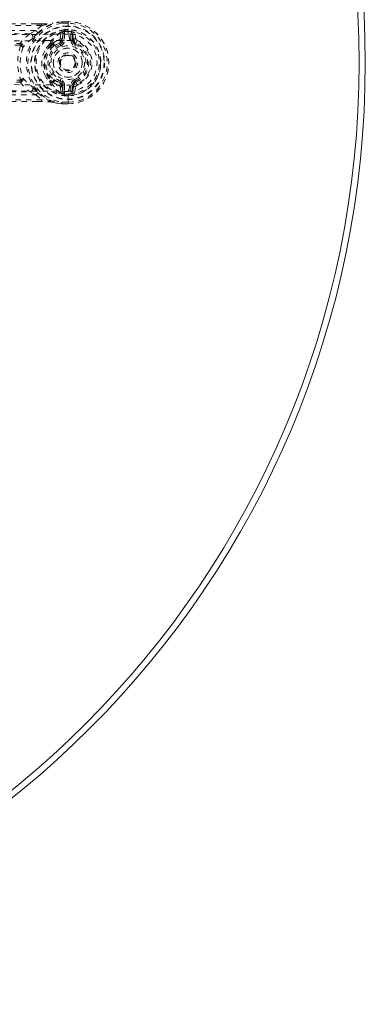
# Model space of a CAD drawing. Header units: inches. Extents: x -62 to 63, y -96 to 53.
# Tile 4 of 5: x 56.65 to 63.22, y 16.96 to 35.65. Entities that reach past the tile are written whole.
import ezdxf

# ---------------------------------------------------------------- set-up
doc = ezdxf.new("R2010")
doc.units = ezdxf.units.IN
doc.header["$MEASUREMENT"] = 0
doc.linetypes.add('SLD-Dashed', pattern=[0.075, 0.05, -0.025])
doc.linetypes.add('SLD-Solid', pattern=[0])

msp = doc.modelspace()

# ---------------------------------------------------------------- linework, layer by layer
at = {"color": 7, "linetype": 'SLD-Dashed', "lineweight": 0}
for p, q in [((57.071, 35.544), (56.956, 35.447)), ((57.072, 35.573), (56.97, 35.573)), ((57.072, 35.572), (56.97, 35.572)), ((57.455, 35.616), (57.45, 35.616)), ((57.572, 35.616), (57.455, 35.616)), ((57.572, 35.615), (57.455, 35.615)), ((57.57, 35.587), (57.455, 35.586)), ((57.571, 35.559), (57.572, 35.612)), ((57.571, 35.536), (57.571, 35.559)), ((57.571, 35.53), (57.571, 35.536)), ((57.571, 35.38), (57.571, 35.53)), ((57.572, 35.612), (57.572, 35.616)), ((56.843, 35.388), (56.956, 35.447)), ((57.44, 35.41), (57.419, 35.295)), ((57.44, 35.41), (57.451, 35.42)), ((57.449, 35.265), (57.473, 35.395)), ((57.455, 35.423), (57.451, 35.42)), ((57.503, 35.395), (57.473, 35.395)), ((57.473, 35.395), (57.473, 35.265)), ((57.499, 35.435), (57.48, 35.429)), ((57.48, 35.429), (57.492, 35.43)), ((57.492, 35.43), (57.57, 35.43)), ((57.498, 35.465), (57.499, 35.435)), ((57.498, 35.465), (57.57, 35.465)), ((57.498, 35.465), (57.498, 35.465)), ((57.57, 35.435), (57.499, 35.435)), ((57.503, 35.395), (57.503, 35.265)), ((57.57, 35.43), (57.57, 35.435)), ((57.655, 35.382), (57.625, 35.382)), ((57.625, 35.265), (57.625, 35.382)), ((57.655, 35.382), (57.676, 35.265)), ((57.655, 35.265), (57.655, 35.382)), ((57.715, 35.293), (57.691, 35.412)), ((57.214, 35.189), (57.231, 35.201)), ((57.259, 35.208), (57.281, 35.208)), ((57.286, 35.185), (57.264, 35.184)), ((57.407, 35.21), (57.419, 35.217)), ((57.419, 35.183), (57.407, 35.21)), ((57.449, 35.265), (57.473, 35.265)), ((57.503, 35.265), (57.473, 35.265)), ((57.625, 35.265), (57.655, 35.265)), ((57.676, 35.265), (57.655, 35.265)), ((57.719, 35.205), (57.71, 35.183)), ((57.711, 35.21), (57.719, 35.205)), ((57.742, 35.26), (57.719, 35.205)), ((57.564, 34.68), (57.549, 34.681)), ((57.573, 34.68), (57.564, 34.68)), ((57.231, 34.472), (57.214, 34.484)), ((57.259, 34.465), (57.281, 34.465)), ((57.264, 34.489), (57.286, 34.488)), ((57.407, 34.463), (57.419, 34.49)), ((57.419, 34.456), (57.407, 34.463)), ((57.473, 34.278), (57.449, 34.408)), ((57.449, 34.408), (57.473, 34.408)), ((57.473, 34.408), (57.473, 34.278)), ((57.503, 34.408), (57.473, 34.408)), ((57.503, 34.408), (57.503, 34.278)), ((57.625, 34.408), (57.655, 34.408)), ((57.625, 34.291), (57.625, 34.408)), ((57.676, 34.408), (57.655, 34.291)), ((57.676, 34.408), (57.655, 34.408)), ((57.655, 34.291), (57.655, 34.408)), ((57.71, 34.49), (57.719, 34.468)), ((57.719, 34.468), (57.711, 34.464)), ((56.956, 34.226), (56.843, 34.285)), ((56.956, 34.226), (57.071, 34.13)), ((57.419, 34.378), (57.44, 34.263)), ((57.44, 34.263), (57.44, 34.263)), ((57.44, 34.263), (57.44, 34.263)), ((57.451, 34.253), (57.44, 34.263)), ((57.451, 34.253), (57.455, 34.25)), ((57.473, 34.278), (57.503, 34.278)), ((57.48, 34.244), (57.492, 34.243)), ((57.499, 34.238), (57.48, 34.244)), ((57.492, 34.243), (57.57, 34.243)), ((57.498, 34.208), (57.498, 34.208)), ((57.57, 34.208), (57.498, 34.208)), ((57.499, 34.238), (57.57, 34.238)), ((57.57, 34.243), (57.57, 34.238)), ((57.57, 34.208), (57.57, 34.208)), ((57.571, 34.293), (57.571, 34.293)), ((57.571, 34.143), (57.571, 34.293)), ((57.625, 34.291), (57.655, 34.291)), ((57.691, 34.261), (57.715, 34.38)), ((56.983, 34.101), (57.072, 34.101)), ((57.072, 34.1), (56.983, 34.1)), ((57.45, 34.057), (57.455, 34.057)), ((57.455, 34.087), (57.57, 34.087)), ((57.455, 34.059), (57.572, 34.058)), ((57.572, 34.057), (57.455, 34.057)), ((57.571, 34.137), (57.571, 34.143)), ((57.571, 34.114), (57.571, 34.137)), ((57.572, 34.061), (57.571, 34.114)), ((57.572, 34.057), (57.572, 34.061))]:
    msp.add_line(p, q, dxfattribs=at)
at = {"color": 7, "linetype": 'SLD-Dashed', "lineweight": 0, "flags": 128}
for points in [[(57.071, 35.544), (56.257, 35.542), (55.408, 35.543), (54.524, 35.545), (53.722, 35.549), (53.205, 35.552), (52.663, 35.555), (52.096, 35.56), (51.533, 35.564), (51.045, 35.568), (50.398, 35.574), (49.71, 35.58), (48.981, 35.587), (48.304, 35.594), (46.198, 35.613)], [(56.97, 35.573), (54.354, 35.576), (51.638, 35.593), (48.916, 35.618), (46.199, 35.643)], [(46.292, 35.525), (47.883, 35.519), (49.472, 35.5), (51.059, 35.47), (52.641, 35.432), (53.881, 35.403), (55.117, 35.379), (56.347, 35.369), (57.571, 35.38)], [(56.995, 35.405), (57.119, 35.506), (57.274, 35.585)], [(57.072, 35.573), (57.072, 35.574), (57.072, 35.573), (57.071, 35.57), (57.071, 35.566), (57.071, 35.561), (57.071, 35.556), (57.071, 35.55), (57.071, 35.544)], [(57.45, 35.616), (57.362, 35.604), (57.274, 35.585)], [(57.284, 35.587), (57.279, 35.587), (57.274, 35.585)], [(57.455, 35.616), (57.36, 35.603), (57.284, 35.587)], [(57.45, 35.616), (57.45, 35.615), (57.451, 35.613), (57.451, 35.61), (57.452, 35.606), (57.452, 35.602), (57.453, 35.597), (57.454, 35.592), (57.455, 35.586)], [(57.455, 35.586), (57.455, 35.593), (57.455, 35.599), (57.455, 35.604), (57.455, 35.609), (57.455, 35.613), (57.455, 35.615), (57.455, 35.616), (57.455, 35.616)], [(57.572, 35.616), (57.571, 35.616), (57.571, 35.615), (57.571, 35.613), (57.571, 35.609), (57.571, 35.605), (57.571, 35.599), (57.57, 35.593), (57.57, 35.587)], [(46.348, 35.416), (47.934, 35.409), (49.519, 35.389), (51.102, 35.356), (52.68, 35.315), (53.918, 35.284), (55.151, 35.26), (56.379, 35.25), (57.601, 35.262)], [(56.956, 35.447), (56.215, 35.447), (55.443, 35.449), (54.64, 35.451), (53.874, 35.455), (53.099, 35.46), (52.323, 35.466), (51.567, 35.473), (50.842, 35.479), (50.166, 35.485), (49.409, 35.493), (48.7, 35.5), (48.003, 35.506), (47.28, 35.513)], [(56.843, 35.388), (53.656, 35.397), (50.469, 35.423), (47.28, 35.453)], [(56.843, 35.388), (56.745, 35.304), (56.659, 35.206)], [(57.492, 35.43), (57.501, 35.413), (57.503, 35.395)], [(57.499, 35.435), (57.499, 35.435), (57.499, 35.435)], [(57.625, 35.382), (57.63, 35.405), (57.643, 35.425)], [(54.79, 35.216), (55.722, 35.205), (56.65, 35.204)], [(56.657, 35.168), (55.727, 35.169), (54.795, 35.18)], [(56.668, 35.158), (56.664, 35.165), (56.661, 35.167), (56.659, 35.168), (56.657, 35.168)], [(56.668, 35.158), (56.677, 35.163), (56.684, 35.17), (56.687, 35.178), (56.687, 35.186), (56.684, 35.194), (56.678, 35.2), (56.669, 35.204), (56.659, 35.206)], [(56.907, 35.31), (56.899, 35.301), (56.892, 35.295)], [(57.214, 35.189), (57.154, 35.114), (57.128, 35.064)], [(57.281, 35.208), (57.332, 35.239), (57.397, 35.267)], [(57.407, 35.21), (57.347, 35.184), (57.299, 35.156)], [(57.397, 35.267), (57.414, 35.281), (57.419, 35.295)], [(57.43, 35.156), (57.428, 35.161), (57.426, 35.166), (57.424, 35.171), (57.422, 35.175), (57.421, 35.178), (57.42, 35.181), (57.419, 35.183), (57.419, 35.183)], [(57.601, 35.262), (57.679, 35.257), (57.754, 35.234), (57.824, 35.195), (57.885, 35.141), (57.935, 35.075), (57.971, 35.001), (57.993, 34.92), (58.001, 34.837), (57.993, 34.753), (57.971, 34.672), (57.935, 34.598), (57.885, 34.532), (57.824, 34.478), (57.754, 34.439), (57.679, 34.416), (57.601, 34.411)], [(57.698, 35.156), (57.7, 35.161), (57.703, 35.166), (57.705, 35.171), (57.706, 35.175), (57.708, 35.178), (57.709, 35.181), (57.71, 35.183), (57.71, 35.183)], [(57.128, 34.609), (57.154, 34.559), (57.214, 34.484)], [(46.348, 34.257), (47.934, 34.264), (49.519, 34.284), (51.101, 34.317), (52.68, 34.358), (53.917, 34.389), (55.151, 34.414), (56.379, 34.423), (57.601, 34.411)], [(54.79, 34.457), (55.722, 34.468), (56.65, 34.469)], [(54.795, 34.493), (55.727, 34.504), (56.657, 34.505)], [(56.657, 34.505), (56.659, 34.505), (56.661, 34.506), (56.664, 34.508), (56.668, 34.515)], [(56.659, 34.467), (56.669, 34.469), (56.678, 34.473), (56.684, 34.479), (56.687, 34.487), (56.687, 34.495), (56.684, 34.503), (56.677, 34.51), (56.668, 34.515)], [(56.659, 34.467), (56.745, 34.369), (56.843, 34.285)], [(57.281, 34.465), (57.332, 34.434), (57.397, 34.406)], [(57.397, 34.406), (57.414, 34.392), (57.419, 34.378)], [(57.43, 34.518), (57.428, 34.512), (57.426, 34.507), (57.424, 34.502), (57.422, 34.498), (57.421, 34.495), (57.42, 34.492), (57.419, 34.491), (57.419, 34.49)], [(57.698, 34.518), (57.7, 34.512), (57.703, 34.507), (57.705, 34.502), (57.706, 34.498), (57.708, 34.495), (57.709, 34.492), (57.71, 34.491), (57.71, 34.49)], [(46.292, 34.149), (47.883, 34.154), (49.472, 34.173), (51.059, 34.203), (52.641, 34.241), (53.881, 34.271), (55.117, 34.294), (56.347, 34.304), (57.571, 34.293)], [(47.28, 34.22), (50.469, 34.25), (53.656, 34.276), (56.843, 34.285)], [(47.28, 34.16), (47.656, 34.163), (48.085, 34.168), (48.555, 34.172), (48.98, 34.176), (49.202, 34.178), (49.425, 34.181), (49.648, 34.183), (49.9, 34.185), (50.155, 34.188), (50.402, 34.19), (50.906, 34.195), (51.374, 34.199), (51.806, 34.203), (52.229, 34.206), (52.719, 34.21), (53.559, 34.216), (54.408, 34.221), (55.285, 34.224), (56.139, 34.226), (56.956, 34.226)], [(56.892, 34.378), (56.898, 34.373), (56.907, 34.363)], [(56.995, 34.268), (57.119, 34.167), (57.274, 34.088)], [(57.503, 34.278), (57.501, 34.26), (57.492, 34.243)], [(57.498, 34.208), (57.498, 34.219), (57.499, 34.228), (57.499, 34.234), (57.499, 34.238)], [(57.499, 34.238), (57.499, 34.238), (57.499, 34.238)], [(57.57, 34.238), (57.57, 34.234), (57.57, 34.228), (57.57, 34.218), (57.57, 34.208)], [(57.643, 34.248), (57.63, 34.268), (57.625, 34.291)], [(57.071, 34.13), (56.333, 34.131), (55.552, 34.13), (54.729, 34.128), (53.864, 34.125), (53.067, 34.12), (52.237, 34.115), (52.047, 34.113), (51.854, 34.112), (51.66, 34.11), (51.527, 34.109), (51.397, 34.108), (51.262, 34.107), (51.121, 34.106), (50.667, 34.102), (50.162, 34.097), (49.607, 34.092), (49.256, 34.089), (48.884, 34.085), (48.481, 34.081), (48.105, 34.077), (47.615, 34.073), (47.179, 34.069), (46.797, 34.065), (46.471, 34.062), (46.199, 34.06)], [(56.983, 34.1), (54.355, 34.097), (51.636, 34.08), (48.918, 34.055), (46.199, 34.03)], [(57.071, 34.13), (57.071, 34.124), (57.071, 34.118), (57.071, 34.112), (57.071, 34.107), (57.071, 34.103), (57.072, 34.1), (57.072, 34.1), (57.072, 34.1)], [(57.274, 34.088), (57.279, 34.086), (57.284, 34.086)], [(57.274, 34.088), (57.352, 34.071), (57.45, 34.057)], [(57.455, 34.057), (57.36, 34.07), (57.284, 34.086)], [(57.45, 34.057), (57.45, 34.058), (57.451, 34.06), (57.451, 34.063), (57.452, 34.067), (57.452, 34.071), (57.453, 34.076), (57.454, 34.082), (57.455, 34.087)], [(57.455, 34.057), (57.455, 34.057), (57.455, 34.058), (57.455, 34.061), (57.455, 34.064), (57.455, 34.069), (57.455, 34.075), (57.455, 34.081), (57.455, 34.087)], [(57.57, 34.087), (57.57, 34.08), (57.571, 34.074), (57.571, 34.069), (57.571, 34.064), (57.571, 34.06), (57.571, 34.058), (57.571, 34.057), (57.572, 34.057)]]:
    msp.add_lwpolyline(points, dxfattribs=at)
at = {"color": 7, "linetype": 'SLD-Solid', "lineweight": 15}
for radius in [17.875, 17.757, 17.757]:
    msp.add_circle((45.34, 34.837), radius, dxfattribs=at)
at = {"color": 7, "linetype": 'SLD-Dashed', "lineweight": 0}
for radius in [0.7, 0.69, 0.623, 0.32, 0.275, 0.188, 0.157, 0.142, 0.139, 0.138]:
    msp.add_circle((57.564, 34.837), radius, dxfattribs=at)
for centre, radius, start, end in [((57.564, 34.837), 0.787, 98.3239, 261.6761), ((57.564, 34.837), 0.758, 98.3239, 261.6761), ((56.431, 39.166), 3.678, 280.0116, 283.2371), ((57.1, 36.775), 1.202, 268.6565, 278.8141), ((57.455, 35.586), 0.03, 90.2178, 95.2738), ((57.564, 34.837), 0.78, 270, 89.4852), ((57.564, 34.837), 0.75, 270.4562, 89.5438), ((57.564, 34.837), 0.78, 270.5288, 89.4712), ((56.841, 35.327), 0.0608, 328.0299, 87.6192), ((58.57, 33.861), 2.205, 135.5697, 138.941), ((57.564, 34.837), 0.632, 96.0641, 263.9359), ((56.508, 34.985), 0.643, 40.7386, 45.9128), ((57.564, 34.837), 0.602, 96.2697, 263.7303), ((57.659, 34.968), 0.497, 114.8149, 153.6296), ((57.66, 35.03), 0.439, 120.0691, 156.0863), ((57.488, 35.345), 0.0843, 95.403, 112.6194), ((57.443, 35.395), 0.0305, 359.0384, 66.1698), ((57.564, 34.837), 0.629, 270.5444, 89.4556), ((58.442, 35.442), 0.872, 178.4822, 180.4289), ((57.564, 34.837), 0.599, 270.5443, 89.4557), ((57.564, 34.837), 0.593, 82.3909, 89.4476), ((57.359, 35.263), 0.242, 359.7354, 28.8254), ((57.577, 34.837), 0.543, 269.366, 90.634), ((57.615, 35.221), 0.206, 68.3441, 82.3382), ((57.685, 35.383), 0.0299, 77.8918, 181.952), ((57.578, 34.837), 0.965, 160.5264, 199.4747), ((56.651, 35.218), 0.0143, 266.6433, 302.4501), ((56.578, 35.172), 0.0795, 357.492, 23.9475), ((56.655, 35.146), 0.0608, 343.4565, 86.3321), ((56.65, 35.082), 0.0786, 36.2612, 76.6741), ((57.402, 34.568), 0.887, 125.0292, 140.8697), ((57.602, 34.837), 0.494, 136.9722, 223.0278), ((57.576, 34.837), 0.453, 129.7483, 230.2509), ((57.558, 34.837), 0.411, 129.0117, 230.9886), ((57.564, 34.837), 0.376, 112.774, 247.226), ((57.208, 35.149), 0.0404, 37.2276, 82.6897), ((57.564, 34.837), 0.346, 112.774, 247.226), ((57.255, 35.164), 0.0444, 85.0114, 122.6938), ((57.265, 35.152), 0.0326, 91.6469, 137.8245), ((57.213, 35.186), 0.0506, 358.2463, 25.6855), ((57.278, 35.178), 0.0305, 313.9327, 84.3703), ((57.236, 35.186), 0.0505, 358.2731, 25.7475), ((57.262, 35.156), 0.0371, 359.279, 49.8295), ((57.391, 35.237), 0.031, 301.5908, 80.0533), ((57.419, 35.265), 0.0299, 1.0444, 89.0073), ((57.392, 35.267), 0.0567, 298.2291, 357.9791), ((57.384, 35.265), 0.089, 292.774, 0), ((57.384, 35.265), 0.119, 292.774, 0.0002), ((57.744, 35.265), 0.119, 179.9998, 247.226), ((57.744, 35.265), 0.089, 180, 247.226), ((57.706, 35.265), 0.0301, 72.3473, 178.5786), ((57.747, 35.271), 0.0715, 184.7824, 239.7584), ((57.564, 34.837), 0.346, 292.774, 67.226), ((57.564, 34.837), 0.376, 292.774, 67.226), ((57.76, 35.302), 0.0455, 191.3525, 247.4739), ((57.564, 34.837), 0.4, 292.774, 67.226), ((57.564, 34.837), 0.459, 292.774, 67.226), ((57.505, 34.837), 0.844, 159.7728, 200.2275), ((57.546, 34.837), 0.476, 151.4723, 208.5268), ((57.564, 34.837), 0.275, 359.9999, 180.0001), ((57.564, 34.837), 0.275, 179.9999, 0.0001), ((57.564, 34.837), 0.157, 155.1542, 200.0596), ((56.578, 34.501), 0.0794, 336.0499, 2.5142), ((56.651, 34.455), 0.0143, 57.5523, 93.3561), ((56.655, 34.527), 0.0608, 273.6667, 16.5436), ((56.65, 34.591), 0.0786, 283.3254, 323.7378), ((57.402, 35.105), 0.888, 219.131, 234.9701), ((57.208, 34.524), 0.0404, 277.3022, 322.7802), ((57.655, 34.7), 0.491, 206.1271, 245.5129), ((57.255, 34.509), 0.0444, 237.3966, 274.9962), ((57.265, 34.521), 0.0326, 222.1651, 268.3637), ((57.213, 34.487), 0.0506, 334.3253, 1.7429), ((57.661, 34.644), 0.44, 203.9351, 239.9018), ((57.278, 34.495), 0.0305, 275.6318, 46.0653), ((57.236, 34.487), 0.0504, 334.219, 1.7561), ((57.262, 34.517), 0.0371, 310.1677, 0.726), ((57.56, 34.902), 0.465, 235.8365, 250.7959), ((57.391, 34.436), 0.031, 280.1679, 58.1945), ((57.384, 34.408), 0.089, 360, 67.226), ((57.392, 34.406), 0.0565, 1.9553, 61.5658), ((57.419, 34.408), 0.0299, 270.9959, 358.9525), ((57.384, 34.408), 0.119, 359.9998, 67.226), ((57.352, 34.412), 0.249, 331.7056, 359.8623), ((57.744, 34.408), 0.119, 112.774, 180.0002), ((57.744, 34.408), 0.089, 112.774, 180), ((57.747, 34.402), 0.0714, 120.3152, 175.2473), ((57.706, 34.409), 0.0301, 181.4561, 287.6192), ((57.76, 34.371), 0.0455, 112.5275, 168.6461), ((59.023, 34.983), 1.402, 201.5619, 203.9871), ((56.841, 34.346), 0.0608, 272.3826, 31.9694), ((58.57, 35.811), 2.205, 221.0584, 224.4306), ((56.508, 34.688), 0.643, 314.085, 319.2626), ((57.443, 34.278), 0.0305, 293.8281, 0.9637), ((57.495, 34.358), 0.115, 249.6937, 262.284), ((57.564, 34.837), 0.593, 270.5524, 277.6091), ((57.615, 34.452), 0.206, 277.6603, 291.6572), ((57.685, 34.29), 0.0299, 178.0469, 282.1092), ((56.432, 30.509), 3.677, 76.7623, 79.9887), ((57.1, 32.898), 1.202, 81.1867, 91.3428)]:
    msp.add_arc(centre, radius, start, end, dxfattribs=at)

doc.saveas('drawing.dxf')
